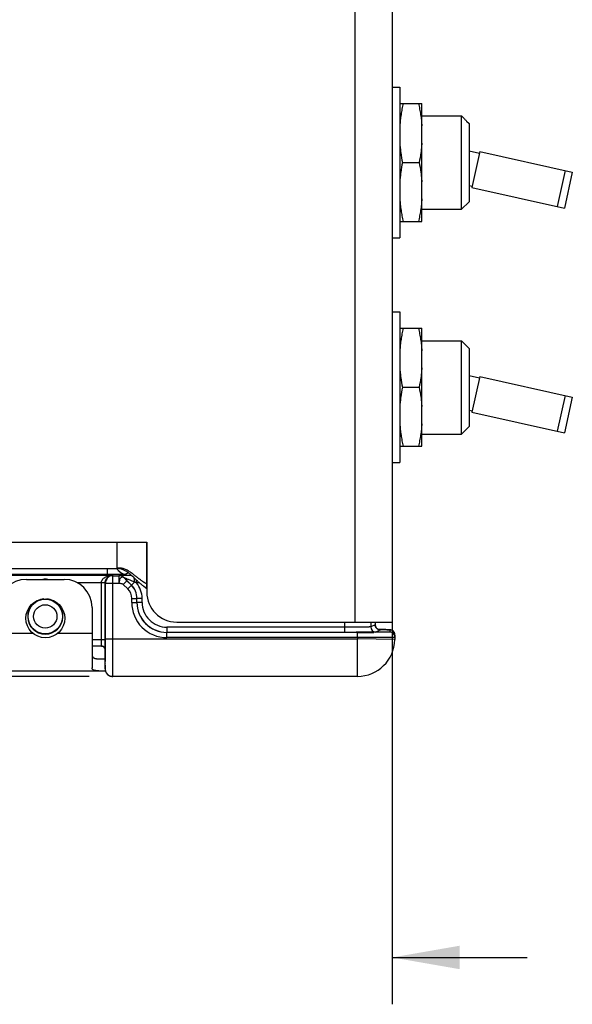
# Model space of a CAD drawing. Header units: inches. Extents: x 0 to 22, y 0 to 17.
# Tile 4 of 40: x 8.2 to 9.7, y 5 to 7.7. Entities that reach past the tile are written whole.
import ezdxf

# ---------------------------------------------------------------- set-up
doc = ezdxf.new("R2010")
doc.units = ezdxf.units.IN
doc.header["$LTSCALE"] = 1.21
doc.header["$MEASUREMENT"] = 0
doc.layers.get('0').update_dxf_attribs({"linetype": 'CONTINUOUS'})
for name, color, linetype in [('02___PRT_ALL_AXES', 7, 'CONTINUOUS'), ('03___PRT_ALL_CURVES', 7, 'CONTINUOUS'), ('DIMENSIONS', 7, 'CONTINUOUS'), ('FEATURES', 7, 'CONTINUOUS')]:
    doc.layers.add(name, color=color, linetype=linetype)
doc.styles.get("Standard").update_dxf_attribs({"font": 'txt', "width": 0.8})
doc.dimstyles.new('DIMSTYLE_1', dxfattribs={"dimtxt": 0.125, "dimasz": 0.18, "dimexe": 0.125, "dimexo": 0.0625, "dimgap": 0.0625, "dimtad": 0, "dimtih": 1, "dimtoh": 1, "dimzin": 4, "dimdsep": 46, "dimtxsty": 'STANDARD', "dimblk": '_FILLED', "dimblk1": '_FILLED', "dimblk2": '_FILLED', "dimcen": 0.09, "dimadec": 0, "dimazin": 0, "dimtp": 0.001, "dimtm": 0.001, "dimtfac": 1, "dimtofl": 0, "dimtmove": 0, "dimatfit": 3, "dimldrblk": '_FILLED', "dimfxl": 1, "dimtolj": 1, "dimtzin": 4, "dimarcsym": 0})

# ---------------------------------------------------------------- blocks, each defined once
blk = doc.blocks.new('_FILLED')
at = {"color": 0, "linetype": 'BYBLOCK'}
blk.add_solid([(0, 0), (-1, 0.174), (-1, -0.174)], dxfattribs=at)
blk = doc.blocks.new('*D3')
at = {"layer": 'DIMENSIONS', "color": 2, "linetype": 'CONTINUOUS'}
for p, q in [((6.2637, 7.2845), (6.2637, 10.2657)), ((9.6607, 7.9297), (9.6607, 10.2657)), ((6.2637, 10.1407), (7.3372, 10.1407)), ((9.6607, 10.1407), (8.5872, 10.1407))]:
    blk.add_line(p, q, dxfattribs=at)
at = {"layer": 'DIMENSIONS', "color": 2, "linetype": 'CONTINUOUS', "xscale": 0.18, "yscale": 0.18, "zscale": 0.18, "rotation": 180}
blk.add_blockref('_FILLED', (6.2637, 10.1407), dxfattribs=at)
at = {"layer": 'DIMENSIONS', "color": 2, "linetype": 'CONTINUOUS', "xscale": 0.18, "yscale": 0.18, "zscale": 0.18}
blk.add_blockref('_FILLED', (9.6607, 10.1407), dxfattribs=at)
at = {"layer": 'DIMENSIONS', "color": 2, "linetype": 'CONTINUOUS', "insert": (7.9622, 10.2032), "char_height": 0.125, "width": 1.125, "attachment_point": 2, "line_spacing_factor": 0.9}
blk.add_mtext('3.40{\\Ftxt.shx;\\W1.000000;\\H0.125000; }[86.3]', dxfattribs=at)
blk = doc.blocks.new('*D4')
at = {"layer": 'DIMENSIONS', "color": 2, "linetype": 'CONTINUOUS'}
for p, q in [((6.2012, 6.9927), (5.3887, 6.9927)), ((5.5137, 6.9927), (5.5137, 6.5822)), ((5.5137, 5.9217), (5.5137, 6.3322)), ((8.3701, 5.9217), (5.3887, 5.9217))]:
    blk.add_line(p, q, dxfattribs=at)
at = {"layer": 'DIMENSIONS', "color": 2, "linetype": 'CONTINUOUS', "xscale": 0.18, "yscale": 0.18, "zscale": 0.18}
for p, rotation in [((5.5137, 6.9927), 90), ((5.5137, 5.9217), 270)]:
    blk.add_blockref('_FILLED', p, dxfattribs=dict(at, rotation=rotation))
at = {"layer": 'DIMENSIONS', "color": 2, "linetype": 'CONTINUOUS', "insert": (5.5137, 6.5197), "char_height": 0.125, "width": 1.125, "attachment_point": 2, "line_spacing_factor": 0.9}
blk.add_mtext('1.07{\\Ftxt.shx;\\W1.000000;\\H0.125000; }[27.2]', dxfattribs=at)
blk = doc.blocks.new('*D5')
at = {"layer": 'DIMENSIONS', "color": 2, "linetype": 'CONTINUOUS'}
for p, q in [((9.1797, 7.5937), (9.1797, 5.0467)), ((8.0515, 6.0118), (8.0515, 5.0467)), ((8.0515, 5.1717), (7.6716, 5.1717)), ((9.1797, 5.1717), (9.5397, 5.1717))]:
    blk.add_line(p, q, dxfattribs=at)
at = {"layer": 'DIMENSIONS', "color": 2, "linetype": 'CONTINUOUS', "xscale": 0.18, "yscale": 0.18, "zscale": 0.18}
blk.add_blockref('_FILLED', (8.0515, 5.1717), dxfattribs=at)
at = {"layer": 'DIMENSIONS', "color": 2, "linetype": 'CONTINUOUS', "xscale": 0.18, "yscale": 0.18, "zscale": 0.18, "rotation": 180}
blk.add_blockref('_FILLED', (9.1797, 5.1717), dxfattribs=at)
at = {"layer": 'DIMENSIONS', "color": 2, "linetype": 'CONTINUOUS', "insert": (7.6091, 5.2342), "char_height": 0.125, "width": 1.125, "attachment_point": 3, "line_spacing_factor": 0.9}
blk.add_mtext('1.13{\\Ftxt.shx;\\W1.000000;\\H0.125000; }[28.7]', dxfattribs=at)

msp = doc.modelspace()

# ---------------------------------------------------------------- linework, layer by layer
at = {"color": 3, "linetype": 'CONTINUOUS'}
for p, q in [((9.0797, 9.2457), (9.0797, 6.0667)), ((9.1797, 9.2457), (9.1797, 6.0667)), ((6.5497, 6.2797), (8.5237, 6.2797)), ((8.4447, 6.2097), (8.4447, 6.2797)), ((8.5237, 6.2797), (8.5237, 6.1467)), ((6.5495, 6.2097), (8.4447, 6.2097)), ((8.4894, 6.1852), (8.4852, 6.1892)), ((8.5237, 6.1557), (8.5156, 6.1616)), ((8.6037, 6.0667), (9.1797, 6.0667))]:
    msp.add_line(p, q, dxfattribs=at)
at = {"color": 7, "linetype": 'CONTINUOUS'}
for p, q in [((9.1997, 7.4507), (9.2587, 7.4507)), ((9.2587, 7.1357), (9.2587, 7.4507)), ((9.2587, 7.4172), (9.3647, 7.4172)), ((9.3647, 7.1682), (9.3647, 7.4172)), ((9.3647, 7.4172), (9.3715, 7.4103)), ((9.3715, 7.4103), (9.3727, 7.4092)), ((9.3727, 7.4092), (9.3738, 7.4081)), ((9.3738, 7.4081), (9.3747, 7.4071)), ((9.3747, 7.4071), (9.376, 7.4058)), ((9.376, 7.4058), (9.377, 7.4048)), ((9.377, 7.4048), (9.3782, 7.4036)), ((9.3782, 7.4036), (9.3847, 7.397)), ((9.3847, 7.397), (9.3847, 7.1882)), ((9.4133, 7.3221), (9.392, 7.2264)), ((9.4133, 7.3221), (9.6607, 7.2672)), ((9.2068, 7.2932), (9.2516, 7.2932)), ((9.6412, 7.2715), (9.62, 7.1759)), ((9.6607, 7.2672), (9.6395, 7.1715)), ((9.392, 7.2264), (9.6395, 7.1715)), ((9.1997, 7.1357), (9.2587, 7.1357)), ((9.1997, 6.8507), (9.2587, 6.8507)), ((9.2587, 6.5357), (9.2587, 6.8507)), ((9.2587, 6.8172), (9.3647, 6.8172)), ((9.3647, 6.5682), (9.3647, 6.8172)), ((9.3647, 6.8172), (9.3715, 6.8103)), ((9.3715, 6.8103), (9.3727, 6.8092)), ((9.3727, 6.8092), (9.3738, 6.8081)), ((9.3738, 6.8081), (9.3747, 6.8071)), ((9.3747, 6.8071), (9.376, 6.8058)), ((9.376, 6.8058), (9.377, 6.8048)), ((9.377, 6.8048), (9.3782, 6.8036)), ((9.3782, 6.8036), (9.3847, 6.797)), ((9.3847, 6.797), (9.3847, 6.5882)), ((9.4133, 6.7221), (9.392, 6.6264)), ((9.4133, 6.7221), (9.6607, 6.6672)), ((9.2068, 6.6932), (9.2516, 6.6932)), ((9.6412, 6.6715), (9.62, 6.5759)), ((9.6607, 6.6672), (9.6395, 6.5715)), ((9.392, 6.6264), (9.6395, 6.5715)), ((9.1997, 6.5357), (9.2587, 6.5357)), ((8.4182, 6.2097), (8.4182, 6.1934)), ((8.4182, 6.1934), (6.5354, 6.1934)), ((8.0929, 6.192), (8.4326, 6.192)), ((8.4554, 6.1937), (8.4182, 6.1934)), ((8.4326, 6.192), (8.4333, 6.1904)), ((8.4333, 6.1904), (8.4493, 6.1904)), ((8.4333, 6.0217), (8.4333, 6.1904)), ((8.4493, 6.1904), (8.4493, 6.1704)), ((8.4493, 6.1904), (8.4493, 6.1904)), ((8.4708, 6.1771), (8.4611, 6.1673)), ((8.4828, 6.1652), (8.4635, 6.1846)), ((8.4635, 6.1846), (8.4635, 6.1846)), ((8.4635, 6.1846), (8.4708, 6.1771)), ((8.4682, 6.1943), (8.4731, 6.1992)), ((8.4827, 6.1652), (8.4708, 6.1771)), ((8.4962, 6.171), (8.4962, 6.1787)), ((8.3377, 6.172), (8.4028, 6.172)), ((8.4128, 6.1718), (8.4028, 6.172)), ((8.4128, 6.1715), (8.4028, 6.1715)), ((8.4028, 6.0197), (8.4028, 6.1715)), ((8.4128, 6.1715), (8.4133, 6.1704)), ((8.4128, 6.0197), (8.4128, 6.1715)), ((8.4133, 6.1704), (8.4493, 6.1704)), ((8.4133, 6.0217), (8.4133, 6.1704)), ((8.473, 6.1554), (8.4611, 6.1673)), ((8.473, 6.1554), (8.4827, 6.1652)), ((8.4828, 6.1652), (8.4827, 6.1652)), ((8.491, 6.1734), (8.4828, 6.1652)), ((8.5045, 6.171), (8.4962, 6.171)), ((8.4836, 6.1298), (8.4974, 6.1298)), ((8.4836, 6.1192), (8.4836, 6.1298)), ((8.4975, 6.1299), (8.4974, 6.1298)), ((8.4974, 6.1192), (8.4974, 6.1298)), ((8.5113, 6.1299), (8.4975, 6.1299)), ((8.4975, 6.1193), (8.4975, 6.1299)), ((8.5113, 6.1193), (8.5113, 6.1299)), ((8.4836, 6.1192), (8.4974, 6.1192)), ((8.4974, 6.1192), (8.4975, 6.1193)), ((8.5113, 6.1193), (8.4975, 6.1193)), ((9.0523, 6.0531), (8.5775, 6.0531)), ((8.5775, 6.0531), (8.5775, 6.0393)), ((9.0523, 6.0667), (9.0523, 6.0393)), ((9.1223, 6.0667), (9.1223, 6.0538)), ((9.134, 6.0597), (9.1223, 6.0538)), ((9.134, 6.0667), (9.134, 6.0597)), ((9.134, 6.0597), (9.134, 6.0597)), ((9.1478, 6.0459), (9.1361, 6.04)), ((9.1542, 6.0466), (9.1433, 6.0467)), ((9.1459, 6.046), (9.1478, 6.0459)), ((9.1623, 6.0465), (9.1542, 6.0466)), ((9.1665, 6.0464), (9.1623, 6.0465)), ((9.1688, 6.0463), (9.1665, 6.0464)), ((9.1699, 6.0463), (9.1688, 6.0463)), ((9.1709, 6.0463), (9.1699, 6.0463)), ((9.1715, 6.0463), (9.1709, 6.0463)), ((9.1721, 6.0462), (9.1715, 6.0463)), ((9.1729, 6.0461), (9.1728, 6.04)), ((8.4128, 6.0197), (8.3777, 6.0197)), ((8.4026, 6.0031), (8.4028, 6.0197)), ((8.4126, 5.9934), (8.4128, 6.0197)), ((8.4133, 6.0217), (9.0865, 6.0217)), ((9.0865, 6.0392), (8.5774, 6.0392)), ((8.5774, 6.0255), (8.5774, 6.0392)), ((9.0865, 6.0255), (8.5774, 6.0255)), ((9.091, 6.0394), (9.0832, 6.0394)), ((9.0865, 6.0255), (9.0865, 6.0392)), ((9.0865, 6.0255), (9.0865, 6.0217)), ((9.1864, 6.0199), (9.0865, 6.0217)), ((9.0865, 5.9217), (9.0865, 6.0217)), ((9.1867, 6.0321), (9.1864, 6.0199)), ((8.403, 6.0027), (8.3777, 6.0027)), ((8.4055, 6.0027), (8.4026, 6.0031)), ((8.4126, 5.9517), (8.4126, 5.9934)), ((8.4126, 5.9933), (8.4126, 5.9934)), ((8.4133, 5.9887), (8.4133, 5.9989)), ((8.4126, 5.9517), (8.4126, 5.9486)), ((8.4126, 5.9517), (8.4126, 5.9517)), ((8.4126, 5.9517), (8.4126, 5.9417)), ((8.4126, 5.9442), (8.4126, 5.9422)), ((8.4126, 5.9422), (8.4126, 5.9416)), ((8.432, 5.9217), (8.4326, 5.9217)), ((9.0865, 5.9217), (8.4326, 5.9217))]:
    msp.add_line(p, q, dxfattribs=at)
for points in [[(9.1437, 6.0465), (9.143, 6.0468), (9.1423, 6.0471), (9.1415, 6.0474), (9.1408, 6.0478), (9.14, 6.0483), (9.1392, 6.0489), (9.1385, 6.0495), (9.1378, 6.0502), (9.1371, 6.0509), (9.1365, 6.0517), (9.136, 6.0526), (9.1355, 6.0535), (9.1351, 6.0544), (9.1347, 6.0554), (9.1344, 6.0565), (9.1342, 6.0576), (9.1341, 6.0587), (9.134, 6.0597)], [(9.1462, 6.046), (9.1462, 6.046), (9.1461, 6.046), (9.146, 6.046), (9.1458, 6.0461), (9.1456, 6.0461), (9.1453, 6.0461), (9.1448, 6.0462), (9.1443, 6.0464), (9.1437, 6.0465)], [(9.1461, 6.046), (9.1462, 6.046), (9.1462, 6.046)], [(9.1797, 6.0443), (9.1787, 6.0448), (9.1778, 6.0452), (9.1769, 6.0455), (9.1761, 6.0457), (9.1754, 6.0459), (9.175, 6.046), (9.1745, 6.046), (9.1742, 6.0461), (9.1739, 6.0461), (9.1737, 6.0461), (9.1735, 6.0461), (9.1732, 6.0462), (9.173, 6.0462), (9.1728, 6.0462), (9.1726, 6.0462), (9.1721, 6.0462)], [(9.1867, 6.0321), (9.1867, 6.0326), (9.1865, 6.0342), (9.1862, 6.0357), (9.1858, 6.0372), (9.1852, 6.0385), (9.1845, 6.0398), (9.1836, 6.0409), (9.1827, 6.042), (9.1818, 6.0429), (9.1808, 6.0436), (9.1797, 6.0443)], [(8.403, 6.0027), (8.4032, 6.0027), (8.4042, 6.0026), (8.4052, 6.0024), (8.4062, 6.0021), (8.4073, 6.0017), (8.4083, 6.0011), (8.4092, 6.0004), (8.4101, 5.9996), (8.4109, 5.9986), (8.4115, 5.9976), (8.412, 5.9966), (8.4123, 5.9955), (8.4125, 5.9946), (8.4126, 5.9938), (8.4126, 5.9933)], [(8.4126, 5.9486), (8.4126, 5.9471), (8.4126, 5.9442)], [(8.4126, 5.9416), (8.4126, 5.9413), (8.4127, 5.9409), (8.4127, 5.9405), (8.4127, 5.9401), (8.4127, 5.9397), (8.4128, 5.9393), (8.4128, 5.9389), (8.4129, 5.9385), (8.413, 5.9381), (8.413, 5.9377), (8.4131, 5.9373), (8.4132, 5.9369), (8.4133, 5.9364), (8.4135, 5.936), (8.4136, 5.9356), (8.4137, 5.9351), (8.4139, 5.9347), (8.4141, 5.9343), (8.4142, 5.9338)], [(8.4142, 5.9338), (8.4144, 5.9334), (8.4146, 5.933), (8.4148, 5.9326), (8.4151, 5.9321), (8.4153, 5.9317), (8.4155, 5.9313), (8.4158, 5.9309), (8.4161, 5.9305), (8.4163, 5.9301), (8.4166, 5.9297), (8.4169, 5.9293), (8.4172, 5.9289), (8.4176, 5.9285), (8.4179, 5.9282), (8.4182, 5.9278), (8.4186, 5.9275), (8.4189, 5.9271), (8.4193, 5.9268), (8.4197, 5.9264), (8.4201, 5.9261), (8.4205, 5.9258), (8.4209, 5.9255), (8.4214, 5.9252), (8.4218, 5.9249), (8.4223, 5.9246), (8.4227, 5.9243), (8.4232, 5.924), (8.4237, 5.9238), (8.4242, 5.9236), (8.4247, 5.9233), (8.4252, 5.9231), (8.4257, 5.9229), (8.4262, 5.9227), (8.4268, 5.9226), (8.4273, 5.9224), (8.4279, 5.9222), (8.4285, 5.9221), (8.429, 5.922), (8.4296, 5.9219), (8.4302, 5.9218), (8.4308, 5.9218), (8.4314, 5.9217), (8.432, 5.9217)]]:
    msp.add_lwpolyline(points, dxfattribs=at)
for radius in [0.0462, 0.0312]:
    msp.add_circle((8.2527, 6.0817), radius, dxfattribs=at)
at = {"color": 3, "linetype": 'CONTINUOUS'}
for centre, radius, start, end in [((8.4448, 6.1697), 0.04, 76.3294, 90.0566), ((8.1817, 5.7964), 0.5018, 51.8611, 52.3011), ((8.6037, 6.1467), 0.08, 180, 270)]:
    msp.add_arc(centre, radius, start, end, dxfattribs=at)
at = {"color": 7, "linetype": 'CONTINUOUS'}
for centre, radius, start, end in [((8.2527, 6.1241), 0.057, 82.9638, 96.9183), ((8.4333, 6.1704), 0.02, 90.01, 179.983), ((8.4493, 6.1704), 0.02, 45.0046, 89.9954), ((8.4493, 6.1704), 0.02, 45.0043, 89.9957), ((8.4682, 6.2193), 0.025, 227.9858, 269.9862), ((8.4328, 6.1715), 0.03, 179.0082, 180.0006), ((8.4474, 6.1298), 0.0362, 0.0025, 44.9975), ((8.4474, 6.1298), 0.05, 0.0019, 44.9981), ((8.4475, 6.1299), 0.05, 359.9976, 45.0024), ((7.8675, 4.7657), 1.5395, 65.8972, 66.1104), ((8.4475, 6.1299), 0.0638, 0.0001, 40.1891), ((8.2527, 6.0817), 0.047, 95.0511, 84.9489), ((8.5773, 6.1192), 0.0938, 180.0018, 270.0052), ((8.5773, 6.1192), 0.08, 180.0009, 270.0085), ((8.5775, 6.1193), 0.08, 180.0029, 270.0017), ((8.5775, 6.1193), 0.0662, 180.0023, 270.0048), ((9.1361, 6.0538), 0.0138, 180.007, 269.986), ((9.1478, 6.0597), 0.0138, 180.0099, 252.7407), ((9.1729, 6.0323), 0.0138, 359.0062, 67.3669), ((-0.3184, 6.0214), 8.7317, 359.85246, 0.00203), ((9.0885, 14.3967), 8.3575, 269.98625, 270.28574), ((9.0865, 6.0217), 0.1, 270, 359), ((9.1728, 6.0262), 0.0138, 359.0011, 90.001), ((8.4033, 5.9934), 0.00933, 0.15, 8.361), ((4.7156, 5.9991), 3.6977, 359.3469, 359.8382), ((8.4327, 5.9417), 0.0201, 180.0155, 191.982), ((8.4326, 5.9417), 0.02, 191.9968, 264.1112), ((8.4326, 5.9417), 0.02, 264.1118, 269.9957)]:
    msp.add_arc(centre, radius, start, end, dxfattribs=at)
for points, knots in [([(9.2086, 7.4507), (9.2075, 7.4457), (9.2055, 7.4358), (9.203, 7.4208), (9.201, 7.4057), (9.2001, 7.3956), (9.1997, 7.3906)], [0, 0, 0, 0, 0.250462, 0.500597, 0.750426, 1, 1, 1, 1]), ([(9.2499, 7.4507), (9.2509, 7.4457), (9.2529, 7.4358), (9.2555, 7.4208), (9.2575, 7.4057), (9.2584, 7.3956), (9.2587, 7.3906)], [0, 0, 0, 0, 0.250462, 0.500597, 0.750426, 1, 1, 1, 1]), ([(9.1997, 7.3448), (9.2, 7.3404), (9.2008, 7.3318), (9.2029, 7.3145), (9.2051, 7.3017), (9.2068, 7.2932)], [0, 0, 0, 0, 0.249659, 0.499532, 1, 1, 1, 1]), ([(9.2587, 7.3448), (9.2584, 7.3404), (9.2577, 7.3318), (9.2555, 7.3145), (9.2533, 7.3017), (9.2516, 7.2932)], [0, 0, 0, 0, 0.249659, 0.499532, 1, 1, 1, 1]), ([(9.2068, 7.2932), (9.2051, 7.2847), (9.2029, 7.2718), (9.2008, 7.2546), (9.2, 7.2459), (9.1997, 7.2416)], [0, 0, 0, 0, 0.500468, 0.750341, 1, 1, 1, 1]), ([(9.2516, 7.2932), (9.2533, 7.2847), (9.2555, 7.2718), (9.2577, 7.2546), (9.2584, 7.2459), (9.2587, 7.2416)], [0, 0, 0, 0, 0.500468, 0.750341, 1, 1, 1, 1]), ([(9.1997, 7.1958), (9.2001, 7.1907), (9.201, 7.1807), (9.203, 7.1656), (9.2055, 7.1506), (9.2075, 7.1406), (9.2086, 7.1357)], [0, 0, 0, 0, 0.249574, 0.499403, 0.749538, 1, 1, 1, 1]), ([(9.2587, 7.1958), (9.2584, 7.1907), (9.2575, 7.1807), (9.2555, 7.1656), (9.2529, 7.1506), (9.2509, 7.1406), (9.2499, 7.1357)], [0, 0, 0, 0, 0.249574, 0.499403, 0.749538, 1, 1, 1, 1]), ([(9.2086, 6.8507), (9.2075, 6.8457), (9.2055, 6.8358), (9.203, 6.8208), (9.201, 6.8057), (9.2001, 6.7956), (9.1997, 6.7906)], [0, 0, 0, 0, 0.250462, 0.500597, 0.750426, 1, 1, 1, 1]), ([(9.2499, 6.8507), (9.2509, 6.8457), (9.2529, 6.8358), (9.2555, 6.8208), (9.2575, 6.8057), (9.2584, 6.7956), (9.2587, 6.7906)], [0, 0, 0, 0, 0.250462, 0.500597, 0.750426, 1, 1, 1, 1]), ([(9.1997, 6.7448), (9.2, 6.7404), (9.2008, 6.7318), (9.2029, 6.7145), (9.2051, 6.7017), (9.2068, 6.6932)], [0, 0, 0, 0, 0.249659, 0.499532, 1, 1, 1, 1]), ([(9.2587, 6.7448), (9.2584, 6.7404), (9.2577, 6.7318), (9.2555, 6.7145), (9.2533, 6.7017), (9.2516, 6.6932)], [0, 0, 0, 0, 0.249659, 0.499532, 1, 1, 1, 1]), ([(9.2068, 6.6932), (9.2051, 6.6847), (9.2029, 6.6718), (9.2008, 6.6546), (9.2, 6.6459), (9.1997, 6.6416)], [0, 0, 0, 0, 0.500468, 0.750341, 1, 1, 1, 1]), ([(9.2516, 6.6932), (9.2533, 6.6847), (9.2555, 6.6718), (9.2577, 6.6546), (9.2584, 6.6459), (9.2587, 6.6416)], [0, 0, 0, 0, 0.500468, 0.750341, 1, 1, 1, 1]), ([(9.1997, 6.5958), (9.2001, 6.5907), (9.201, 6.5807), (9.203, 6.5656), (9.2055, 6.5506), (9.2075, 6.5406), (9.2086, 6.5357)], [0, 0, 0, 0, 0.249574, 0.499403, 0.749538, 1, 1, 1, 1]), ([(9.2587, 6.5958), (9.2584, 6.5907), (9.2575, 6.5807), (9.2555, 6.5656), (9.2529, 6.5506), (9.2509, 6.5406), (9.2499, 6.5357)], [0, 0, 0, 0, 0.249574, 0.499403, 0.749538, 1, 1, 1, 1]), ([(8.4028, 6.172), (8.4029, 6.1738), (8.4037, 6.1774), (8.4066, 6.1818), (8.4104, 6.1852), (8.4158, 6.1886), (8.4233, 6.1912), (8.4295, 6.1919), (8.4326, 6.192)], [0, 0, 0, 0, 0.13989, 0.273569, 0.401252, 0.524809, 0.764492, 1, 1, 1, 1]), ([(8.4128, 6.1715), (8.4128, 6.1733), (8.4133, 6.1768), (8.4156, 6.1825), (8.4199, 6.1876), (8.4261, 6.1911), (8.4305, 6.1919), (8.4326, 6.192)], [0, 0, 0, 0, 0.174317, 0.33001, 0.585747, 0.801233, 1, 1, 1, 1]), ([(8.4831, 6.191), (8.4811, 6.191), (8.4771, 6.191), (8.4713, 6.1909), (8.4658, 6.1909), (8.4608, 6.1908), (8.457, 6.1908), (8.4543, 6.1907), (8.4527, 6.1907), (8.4513, 6.1906), (8.4504, 6.1906), (8.4499, 6.1905), (8.4496, 6.1905), (8.4495, 6.1905), (8.4494, 6.1905), (8.4493, 6.1904)], [0, 0, 0, 0, 0.179084, 0.352059, 0.516026, 0.666907, 0.79895, 0.855586, 0.904459, 0.944404, 0.974264, 0.985066, 0.992988, 0.997967, 1, 1, 1, 1]), ([(8.4635, 6.1846), (8.4629, 6.1851), (8.4614, 6.1861), (8.4589, 6.1869), (8.4562, 6.1861), (8.454, 6.1843), (8.452, 6.1817), (8.45, 6.1771), (8.4493, 6.1731), (8.4493, 6.1704)], [0, 0, 0, 0, 0.099802, 0.203396, 0.300697, 0.409786, 0.536125, 0.679778, 1, 1, 1, 1]), ([(8.4682, 6.1943), (8.4681, 6.1942), (8.4677, 6.1942), (8.4671, 6.1941), (8.466, 6.194), (8.4646, 6.194), (8.4628, 6.1939), (8.4597, 6.1938), (8.4572, 6.1937), (8.4554, 6.1937)], [0, 0, 0, 0, 0.022449, 0.075275, 0.158459, 0.271376, 0.41323, 0.582861, 1, 1, 1, 1]), ([(8.491, 6.1734), (8.4883, 6.1745), (8.4844, 6.1761), (8.4791, 6.1783), (8.4753, 6.1799), (8.4722, 6.1812), (8.4697, 6.1822), (8.468, 6.1829), (8.4664, 6.1835), (8.4652, 6.184), (8.4644, 6.1843), (8.4639, 6.1845), (8.4637, 6.1845), (8.4635, 6.1846), (8.4635, 6.1846)], [0, 0, 0, 0, 0.289594, 0.432556, 0.573199, 0.709816, 0.775531, 0.838514, 0.897016, 0.94826, 0.969224, 0.985633, 0.996308, 1, 1, 1, 1]), ([(8.491, 6.1734), (8.491, 6.1743), (8.4909, 6.178), (8.4907, 6.1816), (8.4904, 6.1843)], [0, 0, 0, 0, 0.271818, 1, 1, 1, 1]), ([(8.4493, 6.1704), (8.4504, 6.1704), (8.4544, 6.1703), (8.4589, 6.1695), (8.4611, 6.1673)], [0, 0, 0, 0, 0.260669, 1, 1, 1, 1]), ([(9.1223, 6.0538), (9.1222, 6.0537), (9.1216, 6.0538), (9.1206, 6.0536), (9.1188, 6.0536), (9.1164, 6.0535), (9.1135, 6.0535), (9.1084, 6.0534), (9.1008, 6.0533), (9.0903, 6.0532), (9.0785, 6.0531), (9.0657, 6.0531), (9.0568, 6.0531), (9.0523, 6.0531)], [0, 0, 0, 0, 0.006474, 0.022253, 0.047226, 0.081166, 0.123762, 0.174613, 0.299092, 0.449922, 0.621419, 0.807112, 1, 1, 1, 1]), ([(9.1433, 6.0467), (9.1455, 6.0467), (9.1497, 6.0466), (9.1555, 6.0466), (9.1606, 6.0465), (9.1648, 6.0464), (9.1678, 6.0464), (9.1697, 6.0463), (9.1708, 6.0463), (9.1717, 6.0462), (9.1723, 6.0462), (9.1726, 6.0461), (9.1729, 6.0462), (9.1729, 6.0461)], [0, 0, 0, 0, 0.223242, 0.422139, 0.594414, 0.738112, 0.851598, 0.896594, 0.933588, 0.962472, 0.983177, 0.995659, 1, 1, 1, 1]), ([(8.4326, 5.9217), (8.4327, 5.9217), (8.4327, 5.9219), (8.4327, 5.9222), (8.4327, 5.9229), (8.4328, 5.9237), (8.4328, 5.9247), (8.4329, 5.9266), (8.4329, 5.9296), (8.433, 5.9338), (8.433, 5.9388), (8.4331, 5.9446), (8.4331, 5.9512), (8.4332, 5.9584), (8.4332, 5.9693), (8.4333, 5.9839), (8.4333, 6.0024), (8.4333, 6.0152), (8.4333, 6.0217)], [0, 0, 0, 0, 0.001251, 0.004872, 0.010881, 0.019271, 0.030021, 0.043105, 0.076156, 0.11811, 0.168562, 0.227036, 0.292953, 0.365694, 0.444539, 0.617463, 0.805026, 1, 1, 1, 1]), ([(9.1865, 6.026), (9.1865, 6.0259), (9.1863, 6.026), (9.186, 6.0259), (9.1854, 6.0259), (9.1846, 6.0258), (9.1835, 6.0258), (9.1816, 6.0258), (9.1786, 6.0257), (9.1745, 6.0256), (9.1694, 6.0256), (9.1636, 6.0256), (9.157, 6.0255), (9.1498, 6.0255), (9.1389, 6.0254), (9.1243, 6.0254), (9.1058, 6.0254), (9.093, 6.0255), (9.0865, 6.0255)], [0, 0, 0, 0, 0.001264, 0.004896, 0.010917, 0.019316, 0.030076, 0.043172, 0.07624, 0.118203, 0.168663, 0.227131, 0.293042, 0.365764, 0.444592, 0.617471, 0.805016, 1, 1, 1, 1]), ([(9.1361, 6.04), (9.136, 6.04), (9.1357, 6.04), (9.135, 6.0399), (9.134, 6.0399), (9.1319, 6.0398), (9.1284, 6.0397), (9.1231, 6.0396), (9.1166, 6.0396), (9.109, 6.0395), (9.1003, 6.0394), (9.0942, 6.0394), (9.091, 6.0394)], [0, 0, 0, 0, 0.00644, 0.02115, 0.044104, 0.075211, 0.1613, 0.27789, 0.422892, 0.593699, 0.787232, 1, 1, 1, 1]), ([(9.1728, 6.04), (9.1728, 6.0399), (9.1724, 6.04), (9.172, 6.0399), (9.171, 6.0399), (9.1698, 6.0398), (9.1681, 6.0398), (9.1662, 6.0397), (9.1639, 6.0397), (9.1602, 6.0396), (9.1548, 6.0395), (9.1475, 6.0395), (9.1392, 6.0394), (9.1333, 6.0394), (9.1302, 6.0394)], [0, 0, 0, 0, 0.004442, 0.017309, 0.038627, 0.068323, 0.106273, 0.152325, 0.20628, 0.267916, 0.413154, 0.585591, 0.782315, 1, 1, 1, 1]), ([(8.403, 6.0027), (8.4029, 6.0027), (8.4027, 6.0027), (8.4026, 6.003), (8.4026, 6.0031)], [0, 0, 0, 0, 0.499881, 1, 1, 1, 1]), ([(8.4125, 5.9947), (8.4123, 5.9965), (8.4106, 6.0001), (8.4073, 6.0022), (8.4055, 6.0027)], [0, 0, 0, 0, 0.496577, 1, 1, 1, 1]), ([(8.4126, 5.9417), (8.4127, 5.9417), (8.4127, 5.9418), (8.4127, 5.9419), (8.4127, 5.9423), (8.4128, 5.9429), (8.4128, 5.944), (8.4129, 5.9457), (8.4129, 5.9479), (8.413, 5.9505), (8.413, 5.9536), (8.413, 5.9558), (8.4131, 5.957)], [0, 0, 0, 0, 0.004412, 0.016626, 0.036815, 0.064991, 0.145173, 0.256673, 0.398879, 0.570904, 0.771663, 1, 1, 1, 1])]:
    msp.add_open_spline(points, degree=3, knots=knots, dxfattribs=at)
at = {"color": 3, "linetype": 'CONTINUOUS'}
for points, knots in [([(8.4536, 6.2107), (8.4521, 6.2108), (8.4492, 6.2109), (8.4462, 6.2107), (8.4447, 6.2105)], [0, 0, 0, 0, 0.490234, 1, 1, 1, 1]), ([(8.4885, 6.1934), (8.4858, 6.1956), (8.4803, 6.1997), (8.4718, 6.205), (8.4644, 6.2083), (8.4582, 6.21), (8.4551, 6.2105), (8.4536, 6.2107)], [0, 0, 0, 0, 0.2677, 0.52035, 0.761326, 0.880146, 1, 1, 1, 1]), ([(8.4852, 6.1892), (8.4827, 6.1914), (8.4779, 6.1957), (8.4704, 6.2013), (8.4638, 6.2051), (8.4584, 6.2074), (8.4556, 6.2082), (8.4542, 6.2085)], [0, 0, 0, 0, 0.268921, 0.522905, 0.764363, 0.882333, 1, 1, 1, 1]), ([(8.5156, 6.1616), (8.5132, 6.1635), (8.5085, 6.1674), (8.5019, 6.1734), (8.4955, 6.1794), (8.4914, 6.1833), (8.4894, 6.1852)], [0, 0, 0, 0, 0.261832, 0.516018, 0.762272, 1, 1, 1, 1]), ([(8.5237, 6.1682), (8.5207, 6.1699), (8.5149, 6.1734), (8.5067, 6.1793), (8.499, 6.1852), (8.494, 6.1891), (8.4916, 6.191)], [0, 0, 0, 0, 0.263792, 0.518286, 0.763823, 1, 1, 1, 1])]:
    msp.add_open_spline(points, degree=3, knots=knots, dxfattribs=at)
at = {"color": 7, "linetype": 'CONTINUOUS'}
for points in [[(8.4514, 6.2007), (8.4487, 6.2032), (8.4465, 6.2063), (8.4451, 6.2096)], [(9.1437, 6.0465), (9.145, 6.0461), (9.1464, 6.0459), (9.1478, 6.0459)], [(9.1782, 6.045), (9.1765, 6.0457), (9.1747, 6.0461), (9.1729, 6.0461)]]:
    msp.add_open_spline(points, degree=3, dxfattribs=at)
at = {"layer": '02___PRT_ALL_AXES', "color": 7, "linetype": 'CONTINUOUS'}
for p, q in [((9.1797, 7.4942), (9.1997, 7.4942)), ((9.1997, 7.4942), (9.1997, 7.0922)), ((9.3847, 7.3243), (9.4124, 7.3182)), ((9.3847, 7.2321), (9.3929, 7.2303)), ((9.3647, 7.1682), (9.3847, 7.1882)), ((9.2587, 7.1682), (9.3647, 7.1682)), ((9.1797, 7.0922), (9.1997, 7.0922)), ((9.1797, 6.8942), (9.1997, 6.8942)), ((9.1997, 6.8942), (9.1997, 6.4922)), ((9.3847, 6.7243), (9.4124, 6.7182)), ((9.3847, 6.6321), (9.3929, 6.6303)), ((9.3647, 6.5682), (9.3847, 6.5882)), ((9.2587, 6.5682), (9.3647, 6.5682)), ((9.1797, 6.4922), (9.1997, 6.4922)), ((8.1277, 6.0367), (8.2195, 6.0367)), ((8.286, 6.0367), (8.3777, 6.0367))]:
    msp.add_line(p, q, dxfattribs=at)
msp.add_circle((8.2527, 6.0767), 0.052, dxfattribs=at)
at = {"layer": '03___PRT_ALL_CURVES', "color": 40, "linetype": 'CONTINUOUS'}
for p, q in [((8.4447, 6.2097), (8.4447, 6.2797)), ((8.5237, 6.1557), (8.5237, 6.2797))]:
    msp.add_line(p, q, dxfattribs=at)
at = {"layer": 'FEATURES', "color": 7, "linetype": 'CONTINUOUS'}
for p, q in [((8.2027, 6.1807), (8.3027, 6.1807)), ((8.3777, 6.1057), (8.3777, 5.9444)), ((8.3959, 5.9687), (8.4126, 5.9687)), ((7.2867, 5.9367), (8.4133, 5.9367))]:
    msp.add_line(p, q, dxfattribs=at)
for centre, start, end in [((8.2027, 6.1057), 90, 180), ((8.3027, 6.1057), 0, 90)]:
    msp.add_arc(centre, 0.075, start, end, dxfattribs=at)
for points, knots in [([(8.3777, 5.9807), (8.3777, 5.9801), (8.3778, 5.9791), (8.378, 5.9772), (8.3785, 5.9754), (8.3793, 5.9738), (8.3801, 5.9728), (8.381, 5.9719), (8.3821, 5.9711), (8.3833, 5.9705), (8.3847, 5.9699), (8.3863, 5.9695), (8.3879, 5.9692), (8.3898, 5.9689), (8.3924, 5.9687), (8.3945, 5.9687), (8.3959, 5.9687)], [0, 0, 0, 0, 0.063299, 0.122764, 0.23164, 0.28277, 0.33305, 0.383742, 0.43611, 0.491278, 0.550125, 0.613272, 0.681079, 0.753709, 0.831174, 1, 1, 1, 1]), ([(8.3959, 5.9367), (8.3945, 5.9367), (8.3925, 5.9367), (8.3899, 5.9368), (8.3881, 5.937), (8.3865, 5.9372), (8.385, 5.9375), (8.3836, 5.9378), (8.3824, 5.9382), (8.3813, 5.9387), (8.3803, 5.9393), (8.3795, 5.9399), (8.3788, 5.9407), (8.3783, 5.9415), (8.3778, 5.9427), (8.3777, 5.9437), (8.3777, 5.9444)], [0, 0, 0, 0, 0.187898, 0.274291, 0.355342, 0.430915, 0.500955, 0.56551, 0.624783, 0.679157, 0.729246, 0.775911, 0.820264, 0.863597, 0.907254, 1, 1, 1, 1])]:
    msp.add_open_spline(points, degree=3, knots=knots, dxfattribs=at)

# ---------------------------------------------------------------- dimensions: what is measured, and where the dimension line sits
at = {"layer": 'DIMENSIONS', "color": 2, "linetype": 'CONTINUOUS'}
for base, p1, p2, angle, picture, middle in [((6.2637, 10.1407), (9.6607, 7.8672), (6.2637, 7.222), 180, '*D3', (7.9622, 10.1407)), ((8.0515, 5.1717), (9.1797, 7.6562), (8.0515, 6.0743), 180, '*D5', (7.0466, 5.1717)), ((5.5137, 6.9927), (8.4326, 5.9217), (6.2637, 6.9927), 90, '*D4', (5.5137, 6.4572))]:
    dim = msp.add_linear_dim(base=base, p1=p1, p2=p2, angle=angle, dimstyle='DIMSTYLE_1', dxfattribs=at)
    dim.commit()
    dim.dimension.update_dxf_attribs({"geometry": picture, "text_midpoint": middle, "dimtype": 160})

doc.saveas('drawing.dxf')
